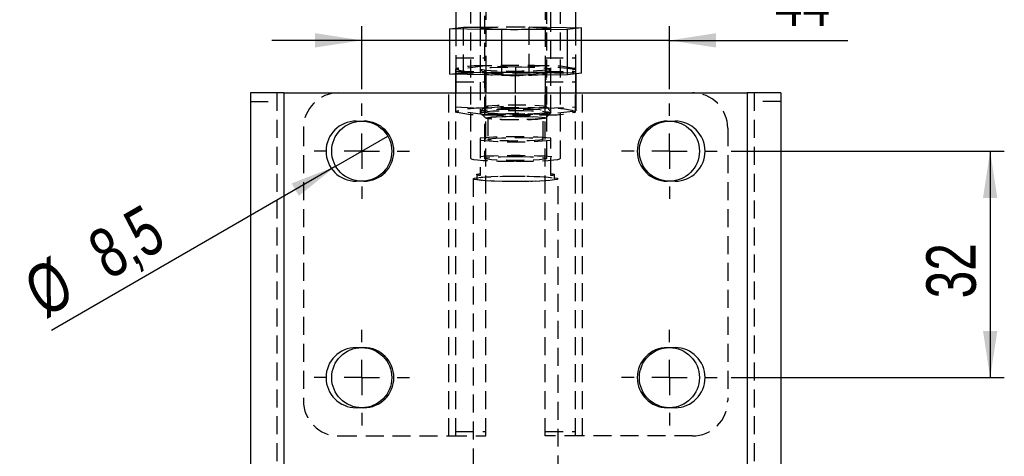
# Model space of a CAD drawing. Extents: x 121 to 968, y 26 to 742.
# Tile 10 of 12: x 829 to 968, y 570 to 632. Entities that reach past the tile are written whole.
import ezdxf

# ---------------------------------------------------------------- set-up
doc = ezdxf.new("R2010")
doc.units = 0
doc.header["$LTSCALE"] = 2
doc.linetypes.add('HIDDEN', pattern=[1.905, 1.27, -0.635])
doc.layers.get('0').update_dxf_attribs({"linetype": 'CONTINUOUS'})
doc.layers.add('FORMATO', color=179, linetype='CONTINUOUS')
doc.styles.add('SLDTEXTSTYLE0', font='TXT', dxfattribs={"width": 0.75})
doc.dimstyles.new('SLDDIMSTYLE2', dxfattribs={"dimtxt": 7, "dimasz": 6.604, "dimexe": 0, "dimexo": 0.0625, "dimgap": 1.75, "dimtad": 1, "dimdec": 0, "dimrnd": 1e-09, "dimzin": 12, "dimtxsty": 'SLDTEXTSTYLE0', "dimsah": 1, "dimcen": 0.09, "dimazin": 3, "dimtfac": 1, "dimtdec": 0, "dimtmove": 0, "dimatfit": 3, "dimtolj": 1, "dimtzin": 12})
doc.dimstyles.new('SLDDIMSTYLE3', dxfattribs={"dimtxt": 7, "dimasz": 6.604, "dimexe": 0, "dimexo": 0.0625, "dimgap": 1.75, "dimtad": 1, "dimdec": 3, "dimrnd": 1e-09, "dimzin": 12, "dimtxsty": 'SLDTEXTSTYLE0', "dimsah": 1, "dimcen": 0.09, "dimazin": 3, "dimtfac": 1, "dimtdec": 3, "dimtofl": 0, "dimtmove": 0, "dimatfit": 3, "dimtolj": 1, "dimtzin": 12})
doc.dimstyles.new('SLDDIMSTYLE4', dxfattribs={"dimtxt": 7, "dimasz": 6.604, "dimexe": 0, "dimexo": 0.0625, "dimgap": 1.75, "dimtad": 1, "dimdec": 3, "dimrnd": 1e-09, "dimzin": 12, "dimtxsty": 'SLDTEXTSTYLE0', "dimblk1": 'NONE', "dimsah": 1, "dimcen": 0, "dimazin": 3, "dimtfac": 1, "dimtdec": 3, "dimtmove": 0, "dimatfit": 3, "dimtolj": 1, "dimtzin": 12})

# ---------------------------------------------------------------- blocks, each defined once
blk = doc.blocks.new('_D_5')
at = {"layer": 'FORMATO'}
for p, q in [((876.93, 621.85), (876.93, 630.76)), ((920.43, 621.85), (920.43, 630.76)), ((876.93, 628.76), (864.23, 628.76)), ((920.43, 628.76), (876.93, 628.76)), ((920.43, 628.76), (945.67, 628.76))]:
    blk.add_line(p, q, dxfattribs=at)
for points in [[(876.93, 628.76), (870.33, 629.78), (870.33, 627.75)], [(920.43, 628.76), (927.03, 627.75), (927.03, 629.78)]]:
    blk.add_solid(points, dxfattribs=at)
at = {"layer": 'FORMATO', "insert": (935.33, 637.79), "char_height": 7, "attachment_point": 1, "style": 'SLDTEXTSTYLE0'}
blk.add_mtext('44', dxfattribs=at)
blk = doc.blocks.new('_D_6')
at = {"layer": 'FORMATO'}
for p, q in [((929.18, 613.1), (967.79, 613.1)), ((965.79, 613.1), (965.79, 581.1)), ((929.18, 581.1), (967.79, 581.1))]:
    blk.add_line(p, q, dxfattribs=at)
for points in [[(965.79, 613.1), (964.77, 606.49), (966.8, 606.49)], [(965.79, 581.1), (966.8, 587.7), (964.77, 587.7)]]:
    blk.add_solid(points, dxfattribs=at)
at = {"layer": 'FORMATO', "insert": (956.76, 592.3), "char_height": 7, "attachment_point": 1, "rotation": 90, "style": 'SLDTEXTSTYLE0'}
blk.add_mtext('32', dxfattribs=at)
blk = doc.blocks.new('_D_7')
at = {"layer": 'FORMATO'}
for q in [(880.61, 615.22), (833.05, 587.76)]:
    blk.add_line((873.25, 610.97), q, dxfattribs=at)
blk.add_solid([(873.25, 610.97), (867.02, 608.55), (868.04, 606.79)], dxfattribs=at)
at = {"layer": 'FORMATO', "char_height": 7, "attachment_point": 1, "rotation": 30, "style": 'SLDTEXTSTYLE0'}
for s, insert in [('8,5', (837.65, 600.9)), ('%%c', (828.57, 595.53))]:
    blk.add_mtext(s, dxfattribs=dict(at, insert=insert))
blk = doc.blocks.new('_NONE')
blk = doc.blocks.new('SW_CENTERMARKSYMBOL_13')
at = {"layer": 'FORMATO', "color": 0}
for p, q in [((0, 5), (0, 6.75)), ((0, 0), (0, 2.5)), ((-5, 0), (-6.75, 0)), ((0, 0), (-2.5, 0)), ((0, 0), (0, -2.5)), ((0, 0), (2.5, 0)), ((5, 0), (6.75, 0)), ((0, -5), (0, -6.75))]:
    blk.add_line(p, q, dxfattribs=at)
blk = doc.blocks.new('SW_CENTERMARKSYMBOL_14')
at = {"layer": 'FORMATO', "color": 0}
for p, q in [((0, 5), (0, 6.75)), ((0, 0), (0, 2.5)), ((-5, 0), (-6.75, 0)), ((0, 0), (-2.5, 0)), ((0, 0), (0, -2.5)), ((0, 0), (2.5, 0)), ((5, 0), (6.75, 0)), ((0, -5), (0, -6.75))]:
    blk.add_line(p, q, dxfattribs=at)
blk = doc.blocks.new('SW_CENTERMARKSYMBOL_15')
at = {"layer": 'FORMATO', "color": 0}
for p, q in [((0, 5), (0, 6.75)), ((0, 0), (0, 2.5)), ((-5, 0), (-6.75, 0)), ((0, 0), (-2.5, 0)), ((0, 0), (0, -2.5)), ((0, 0), (2.5, 0)), ((5, 0), (6.75, 0)), ((0, -5), (0, -6.75))]:
    blk.add_line(p, q, dxfattribs=at)
blk = doc.blocks.new('SW_CENTERMARKSYMBOL_16')
at = {"layer": 'FORMATO', "color": 0}
for p, q in [((0, 5), (0, 6.75)), ((0, 0), (0, 2.5)), ((-5, 0), (-6.75, 0)), ((0, 0), (-2.5, 0)), ((0, 0), (0, -2.5)), ((0, 0), (2.5, 0)), ((5, 0), (6.75, 0)), ((0, -5), (0, -6.75))]:
    blk.add_line(p, q, dxfattribs=at)

msp = doc.modelspace()

# ---------------------------------------------------------------- linework, layer by layer
at = {"color": 7, "linetype": 'HIDDEN'}
for p, q in [((892.330786, 667.964055), (892.330786, 612.073177)), ((905.030786, 612.073177), (905.030786, 667.964055)), ((894.480091, 641.833331), (894.480091, 624.347989)), ((902.881482, 641.833331), (902.881482, 624.347989)), ((894.280786, 636.026409), (894.280786, 612.073177)), ((903.080786, 612.073177), (903.080786, 636.026409)), ((893.680786, 630.641871), (900.62146, 630.698294)), ((900.62146, 630.698294), (903.680786, 630.63312)), ((900.62146, 624.30016), (900.62146, 630.698294)), ((890.230091, 630.492252), (890.230091, 624.347989)), ((891.318936, 624.224541), (891.318936, 630.622671)), ((893.680786, 630.46584), (893.680786, 618.542944)), ((903.680786, 618.542944), (903.680786, 630.46584)), ((907.131481, 630.559609), (907.131481, 624.347989)), ((894.430786, 625.154213), (890.180786, 624.649451)), ((890.230091, 626.294174), (894.480091, 626.294174)), ((898.680786, 624.955663), (894.430786, 625.154213)), ((902.930786, 625.154213), (898.680786, 624.955663)), ((902.881482, 626.294174), (907.131481, 626.294174)), ((907.180787, 624.649451), (902.930786, 625.154213)), ((889.378262, 623.992086), (891.318936, 624.224541)), ((890.415395, 624.818643), (890.180786, 624.757634)), ((890.180786, 624.694892), (890.180786, 624.037025)), ((890.180786, 624.649451), (890.180787, 624.037025)), ((890.180786, 624.037025), (894.430786, 624.235571)), ((890.180786, 624.037025), (890.180786, 623.974991)), ((890.230091, 624.347989), (894.480091, 624.347989)), ((890.230091, 624.347989), (890.230091, 623.97394)), ((891.318936, 624.224541), (900.62146, 624.30016)), ((893.690567, 624.675387), (894.365744, 624.002845)), ((894.357286, 624.019709), (894.357286, 619.381764)), ((894.430786, 624.235571), (897.733399, 623.843328)), ((894.480091, 624.347989), (894.480091, 623.883401)), ((898.680786, 624.955663), (898.680786, 623.730809)), ((899.76739, 623.859865), (902.930786, 624.235571)), ((900.62146, 624.30016), (907.98331, 624.143329)), ((902.881482, 624.347989), (907.131481, 624.347989)), ((902.881482, 624.347989), (902.881482, 623.885178)), ((902.930786, 624.235571), (907.180787, 624.037025)), ((902.995829, 624.002845), (903.671005, 624.675387)), ((903.004286, 619.381764), (903.004286, 624.019709)), ((907.180787, 624.757634), (906.946177, 624.818643)), ((907.131481, 624.347989), (907.131481, 624.041297)), ((907.180787, 624.037025), (907.180787, 624.694892)), ((890.230091, 622.913931), (894.480091, 622.913931)), ((902.881482, 622.913931), (907.131481, 622.913931)), ((864.930785, 621.347991), (864.930785, 530.847986)), ((865.930787, 621.347991), (865.930787, 530.847986)), ((889.230091, 572.847989), (889.230091, 621.347991)), ((890.180786, 621.347991), (890.180786, 618.752026)), ((890.230091, 572.847989), (890.230091, 621.347991)), ((894.480091, 572.847989), (894.480091, 621.347991)), ((898.680786, 618.445811), (898.680786, 621.347991)), ((902.881482, 572.847989), (902.881482, 621.347991)), ((907.131481, 572.847989), (907.131481, 621.347991)), ((907.180787, 621.347991), (907.180787, 618.752026)), ((908.131482, 572.847989), (908.131482, 621.347991)), ((931.430785, 621.347991), (931.430785, 530.847986)), ((932.430787, 621.347991), (932.430787, 530.847986)), ((861.180785, 620.131695), (864.930785, 620.131695)), ((894.430786, 619.165902), (898.680786, 619.670664)), ((936.180788, 620.131695), (932.430787, 620.131695)), ((894.430786, 618.247264), (890.180786, 618.752026)), ((890.180786, 618.643844), (890.415395, 618.582834)), ((890.180787, 619.364453), (894.430786, 619.165902)), ((894.365744, 619.398632), (893.690567, 618.726091)), ((893.690567, 618.523438), (894.456067, 617.760927)), ((898.680786, 618.445811), (894.430786, 618.247264)), ((902.930786, 618.247264), (898.680786, 618.445811)), ((902.905506, 617.760927), (903.671005, 618.523438)), ((902.930786, 619.165902), (907.180786, 619.364453)), ((907.180787, 618.752026), (902.930786, 618.247264)), ((903.671005, 618.726091), (902.995829, 619.398632)), ((906.946177, 618.582834), (907.180787, 618.643844)), ((894.780786, 617.777442), (894.780786, 614.783284)), ((902.580786, 614.783284), (902.580786, 617.777442)), ((868.680787, 616.347988), (868.680787, 577.847992)), ((928.680785, 616.347988), (928.680785, 577.847992)), ((893.680786, 614.926257), (893.680786, 614.640315)), ((893.680786, 614.640315), (893.680786, 609.650058)), ((903.680786, 614.640315), (903.680786, 614.926257)), ((903.680786, 609.650058), (903.680786, 614.640315)), ((893.180786, 609.793031), (893.180786, 609.194198)), ((904.180786, 609.194198), (904.180786, 609.793031)), ((892.680786, 609.194198), (892.680786, 533.242484)), ((904.680786, 533.242484), (904.680786, 609.194198)), ((873.680786, 572.847989), (889.230091, 572.847989)), ((889.230091, 572.847989), (894.480091, 572.847989)), ((890.230091, 573.495892), (894.480091, 573.495892)), ((902.881482, 573.495892), (907.131481, 573.495892)), ((908.131482, 572.847989), (902.881482, 572.847989)), ((923.680787, 572.847989), (908.131482, 572.847989))]:
    msp.add_line(p, q, dxfattribs=at)
at = {"color": 7, "linetype": 'CONTINUOUS'}
for p, q in [((893.680786, 650.908944), (893.680786, 630.46584)), ((903.680786, 630.46584), (903.680786, 650.908944)), ((890.230091, 641.833331), (890.230091, 630.492252)), ((907.131481, 641.833331), (907.131481, 630.559609)), ((889.378262, 630.39022), (891.318936, 630.622671)), ((896.740113, 630.233386), (889.378262, 630.39022)), ((889.378262, 623.992086), (889.378262, 630.39022)), ((891.318936, 630.622671), (893.680786, 630.641871)), ((906.042636, 630.309009), (896.740113, 630.233386)), ((896.740113, 623.835255), (896.740113, 630.233386)), ((903.680786, 630.63312), (907.98331, 630.54146)), ((907.98331, 630.54146), (906.042636, 630.309009)), ((906.042636, 623.910875), (906.042636, 630.309009)), ((907.98331, 624.143329), (907.98331, 630.54146)), ((896.740113, 623.835255), (889.378262, 623.992086)), ((890.180786, 623.974991), (890.180786, 621.347991)), ((890.230091, 623.97394), (890.230091, 621.347991)), ((894.480091, 623.883401), (894.480091, 621.347991)), ((906.042636, 623.910875), (896.740113, 623.835255)), ((897.733399, 623.843328), (898.680786, 623.730809)), ((898.680786, 623.730809), (899.76739, 623.859865)), ((898.680786, 621.347991), (898.680786, 623.730809)), ((902.881482, 623.885178), (902.881482, 621.347991)), ((907.98331, 624.143329), (906.042636, 623.910875)), ((907.131481, 624.041297), (907.131481, 621.347991)), ((907.180787, 624.037025), (907.180787, 621.347991)), ((861.180785, 621.347991), (861.180785, 530.847986)), ((865.930787, 621.347991), (861.180785, 621.347991)), ((865.930787, 621.347991), (865.930787, 530.847986)), ((865.930787, 621.347991), (931.430785, 621.347991)), ((931.430785, 621.347991), (931.430785, 530.847986)), ((936.180788, 621.347991), (931.430785, 621.347991)), ((936.180788, 621.347991), (936.180788, 530.847986)), ((876.130786, 617.34799), (877.230786, 617.34799)), ((920.130786, 617.34799), (921.230786, 617.34799)), ((877.230786, 608.847992), (876.130786, 608.847992)), ((921.230786, 608.847992), (920.130786, 608.847992)), ((876.130786, 585.347992), (877.230786, 585.347992)), ((920.130786, 585.347992), (921.230786, 585.347992)), ((877.230786, 576.84799), (876.130786, 576.84799)), ((921.230786, 576.84799), (920.130786, 576.84799))]:
    msp.add_line(p, q, dxfattribs=at)
at = {"color": 7, "linetype": 'HIDDEN', "flags": 128}
for points in [[(903.680786, 624.694892), (903.546011, 624.622942), (903.148949, 624.554873), (902.511008, 624.494352), (901.666579, 624.444642), (900.661185, 624.408421), (899.549027, 624.387645), (898.390062, 624.383432), (897.24677, 624.396012), (896.180786, 624.424704), (895.249578, 624.467962), (894.503347, 624.523454), (893.982323, 624.588185), (893.714594, 624.658671), (893.714594, 624.731109), (893.982323, 624.801599), (894.503347, 624.86633), (895.249578, 624.921822), (896.180786, 624.96508), (897.24677, 624.993772), (898.390062, 625.006349), (899.549027, 625.002139), (900.661185, 624.981363), (901.666579, 624.945142), (902.511008, 624.895432), (903.148949, 624.834911), (903.546011, 624.766842), (903.680786, 624.694892)], [(903.004286, 624.019709), (902.868455, 623.952621), (902.469498, 623.889745), (901.832482, 623.835036), (900.997433, 623.79193), (900.016821, 623.763137), (898.952261, 623.750468), (897.870643, 623.754715), (896.839929, 623.77561), (895.924883, 623.811846), (895.183001, 623.861139), (894.660898, 623.920401), (894.391378, 623.985899), (894.391378, 624.05352), (894.660898, 624.119022), (895.183001, 624.17828), (895.924883, 624.227577), (896.839929, 624.263809), (897.870643, 624.284708), (898.952261, 624.288951), (900.016821, 624.276281), (900.997433, 624.247489), (901.832482, 624.204383), (902.469498, 624.149674), (902.868455, 624.086802), (903.004286, 624.019709)], [(898.680786, 619.11199), (897.605575, 619.120465), (896.597924, 619.145361), (895.721147, 619.18511), (895.030334, 619.237212), (894.568893, 619.298399), (894.365818, 619.364825), (894.433867, 619.432316), (894.768767, 619.49663), (895.349472, 619.553727), (896.139497, 619.600018), (897.0892, 619.632595), (898.138908, 619.649411), (899.222664, 619.649411), (900.272373, 619.632595), (901.222076, 619.600018), (902.0121, 619.553727), (902.592806, 619.49663), (902.927705, 619.432316), (902.995754, 619.364825), (902.792679, 619.298399), (902.331238, 619.237212), (901.640425, 619.18511), (900.763648, 619.145361), (899.755997, 619.120465), (898.680786, 619.11199)], [(893.680786, 618.706585), (893.815562, 618.634635), (894.212623, 618.566562), (894.850564, 618.506041), (895.694993, 618.456331), (896.700387, 618.420114), (897.812545, 618.399338), (898.97151, 618.395125), (900.114802, 618.407705), (901.180786, 618.436397), (902.111994, 618.479651), (902.858225, 618.535143), (903.379249, 618.599878), (903.646978, 618.670364), (903.646978, 618.742802), (903.379249, 618.813288), (902.858225, 618.878023), (902.111994, 618.933515), (901.180786, 618.976773), (900.114802, 619.005465), (898.97151, 619.018042), (897.812545, 619.013832), (896.700387, 618.993056), (895.694993, 618.956835), (894.850564, 618.907125), (894.212623, 618.846604), (893.815562, 618.778531), (893.680786, 618.706585)], [(898.680786, 618.854933), (899.833865, 618.846522), (900.924782, 618.821749), (901.894724, 618.78194), (902.691402, 618.72925), (903.271866, 618.666516), (903.604825, 618.597121), (903.672327, 618.524806), (903.470734, 618.453466), (903.010913, 618.386951), (902.317654, 618.328848), (901.428331, 618.282286), (900.390887, 618.249775), (899.261251, 618.233067), (898.100322, 618.233067), (896.970685, 618.249775), (895.933241, 618.282286), (895.043918, 618.328848), (894.350659, 618.386951), (893.890839, 618.453466), (893.689245, 618.524806), (893.756747, 618.597121), (894.089706, 618.666516), (894.67017, 618.72925), (895.466848, 618.78194), (896.43679, 618.821749), (897.527707, 618.846522), (898.680786, 618.854933)], [(902.913786, 617.777442), (902.780799, 617.711754), (902.390192, 617.650197), (901.76651, 617.596631), (900.948941, 617.554431), (899.988855, 617.526238), (898.946578, 617.513833), (897.887601, 617.51799), (896.878462, 617.538449), (895.98257, 617.573925), (895.256217, 617.62219), (894.745042, 617.680208), (894.481164, 617.744335), (894.481164, 617.810545), (894.745042, 617.874672), (895.256217, 617.932689), (895.98257, 617.980954), (896.878462, 618.01643), (897.887601, 618.036889), (898.946578, 618.041047), (899.988855, 618.028642), (900.948941, 618.000449), (901.76651, 617.958249), (902.390192, 617.904686), (902.780799, 617.843126), (902.913786, 617.777442)], [(894.780786, 617.777442), (894.913675, 617.840425), (895.303287, 617.899113), (895.92307, 617.949513), (896.730786, 617.988185), (897.671392, 618.012496), (898.680786, 618.020789), (899.69018, 618.012496), (900.630786, 617.988185), (901.438503, 617.949513), (902.058285, 617.899113), (902.447897, 617.840425), (902.580786, 617.777442), (902.447897, 617.714458), (902.058285, 617.655766), (901.438503, 617.605367), (900.630786, 617.566695), (899.69018, 617.542383), (898.680786, 617.534091), (897.671392, 617.542383), (896.730786, 617.566695), (895.92307, 617.605367), (895.303287, 617.655766), (894.913675, 617.714458), (894.780786, 617.777442)], [(894.780786, 614.783284), (894.913675, 614.846268), (895.303287, 614.90496), (895.92307, 614.955359), (896.730786, 614.994031), (897.671392, 615.018343), (898.680786, 615.026635), (899.69018, 615.018343), (900.630786, 614.994031), (901.438503, 614.955359), (902.058285, 614.90496), (902.447897, 614.846268), (902.580786, 614.783284), (902.447897, 614.720301), (902.058285, 614.661613), (901.438503, 614.611213), (900.630786, 614.572537), (899.69018, 614.54823), (898.680786, 614.539937), (897.671392, 614.54823), (896.730786, 614.572537), (895.92307, 614.611213), (895.303287, 614.661613), (894.913675, 614.720301), (894.780786, 614.783284)], [(898.680786, 611.676955), (899.959032, 611.685065), (901.184946, 611.709063), (902.308339, 611.74797), (903.28322, 611.800191), (904.069677, 611.863588), (904.635512, 611.935568), (904.95756, 612.013177), (905.022636, 612.093245), (904.828076, 612.172493), (904.381845, 612.247673), (903.702212, 612.315708), (902.817002, 612.373815), (901.762454, 612.419614), (900.581742, 612.45123), (899.323205, 612.467368), (898.038367, 612.467368), (896.77983, 612.45123), (895.599119, 612.419614), (894.544571, 612.373815), (893.65936, 612.315708), (892.979727, 612.247673), (892.533496, 612.172493), (892.338936, 612.093245), (892.404012, 612.013177), (892.72606, 611.935568), (893.291895, 611.863588), (894.078352, 611.800191), (895.053233, 611.74797), (896.176626, 611.709063), (897.402541, 611.685065), (898.680786, 611.676955)], [(898.680786, 612.347727), (899.775022, 612.339099), (900.800502, 612.313767), (901.692793, 612.273314), (902.395829, 612.220288), (902.865435, 612.158016), (903.072104, 612.090417), (903.00285, 612.02173), (902.662025, 611.956281), (902.071044, 611.898174), (901.267041, 611.851064), (900.300534, 611.817908), (899.232252, 611.800794), (898.12932, 611.800794), (897.061038, 611.817908), (896.094531, 611.851064), (895.290528, 611.898174), (894.699547, 611.956281), (894.358722, 612.02173), (894.289468, 612.090417), (894.496137, 612.158016), (894.965743, 612.220288), (895.668779, 612.273314), (896.56107, 612.313767), (897.586551, 612.339099), (898.680786, 612.347727)], [(893.680786, 609.650058), (893.46394, 609.684334), (893.30724, 609.719862), (893.212491, 609.756232), (893.180786, 609.793031), (893.212491, 609.829825), (893.30724, 609.866195), (893.46394, 609.901723), (893.680786, 609.936)], [(903.680786, 609.936), (903.897632, 609.901723), (904.054333, 609.866195), (904.149082, 609.829825), (904.180786, 609.793031), (904.149082, 609.756232), (904.054333, 609.719862), (903.897632, 609.684334), (903.680786, 609.650058)], [(892.680786, 609.194198), (892.8119, 609.272038), (893.199513, 609.346473), (893.826684, 609.414254), (894.666003, 609.472421), (895.680786, 609.518425), (896.826684, 609.550257), (898.053615, 609.566529), (899.307957, 609.566529), (900.534888, 609.550257), (901.680786, 609.518425), (902.69557, 609.472421), (903.534888, 609.414254), (904.162059, 609.346473), (904.549672, 609.272038), (904.680786, 609.194198), (904.549672, 609.116358), (904.162059, 609.041923), (903.534888, 608.974141), (902.69557, 608.915978), (901.680786, 608.869971), (900.534888, 608.838138), (899.307957, 608.821866), (898.053615, 608.821866), (896.826684, 608.838138), (895.680786, 608.869971), (894.666003, 608.915978), (893.826684, 608.974141), (893.199513, 609.041923), (892.8119, 609.116358), (892.680786, 609.194198)], [(893.180786, 609.194198), (893.318682, 609.117833), (893.725457, 609.045294), (894.380713, 608.980224), (895.251592, 608.925884), (896.294425, 608.884999), (897.456921, 608.859618), (898.680786, 608.851013), (899.904651, 608.859618), (901.067147, 608.884999), (902.10998, 608.925884), (902.980859, 608.980224), (903.636115, 609.045294), (904.04289, 609.117833), (904.180786, 609.194198), (904.04289, 609.270562), (903.636115, 609.343101), (902.980859, 609.408171), (902.10998, 609.462512), (901.067147, 609.503397), (899.904651, 609.528777), (898.680786, 609.537383), (897.456921, 609.528777), (896.294425, 609.503397), (895.251592, 609.462512), (894.380713, 609.408171), (893.725457, 609.343101), (893.318682, 609.270562), (893.180786, 609.194198)]]:
    msp.add_lwpolyline(points, dxfattribs=at)
at = {"color": 7, "linetype": 'CONTINUOUS'}
for centre in [(876.930786, 613.09799), (920.430786, 613.09799), (876.930786, 581.09799), (920.430786, 581.09799)]:
    msp.add_circle(centre, 4.25, dxfattribs=at)
at = {"color": 7, "linetype": 'HIDDEN'}
for centre, radius, start, end in [((898.680786, 555.143818), 75.487794, 86.20218364, 93.79781636), ((893.71421, 611.892699), 13.28086, 86.90707242, 105.4295828), ((898.680786, 499.631708), 125.594433, 88.06079325, 91.93920675), ((903.647363, 611.892699), 13.28086, 74.5704172, 93.09292758), ((893.71421, 637.497086), 13.28086, 254.5704172, 273.09292758), ((898.680786, 749.758076), 125.594433, 268.06079325, 271.93920675), ((903.647363, 637.497086), 13.28086, 266.90707242, 285.4295828), ((873.680786, 616.34799), 5, 90, 180), ((923.680786, 616.34799), 5, 0, 90), ((893.714186, 605.904506), 13.280743, 86.90694146, 105.42961448), ((893.714183, 631.508532), 13.280616, 254.57024557, 273.09309921), ((898.680786, 493.645619), 125.592213, 88.06075896, 91.93924104), ((898.680786, 743.769769), 125.594433, 268.06079325, 271.93920675), ((903.647387, 605.904506), 13.280743, 74.57038552, 93.09305854), ((903.647389, 631.508532), 13.280616, 266.90690079, 285.42975443), ((898.680786, 559.18841), 55.961661, 84.87396526, 95.12603474), ((898.680786, 670.377774), 55.961275, 264.87392979, 275.12607021), ((873.680786, 577.84799), 5, 180, 270), ((923.680786, 577.84799), 5, 270, 0)]:
    msp.add_arc(centre, radius, start, end, dxfattribs=at)
at = {"color": 7, "linetype": 'CONTINUOUS'}
for centre, radius, start, end in [((895.058239, 640.340468), 9.970239, 262.0588166, 271.81466998), ((898.540964, 720.851104), 90.531286, 267.99524753, 273.25465957), ((876.130786, 613.09799), 4.25, 90, 270), ((877.230786, 613.09799), 4.25, 270, 90), ((920.130786, 613.09799), 4.25, 90, 270), ((921.230786, 613.09799), 4.25, 270, 90), ((876.130786, 581.09799), 4.25, 90, 270), ((877.230786, 581.09799), 4.25, 270, 90), ((920.130786, 581.09799), 4.25, 90, 270), ((921.230786, 581.09799), 4.25, 270, 90)]:
    msp.add_arc(centre, radius, start, end, dxfattribs=at)

# ---------------------------------------------------------------- block references
at = {"layer": 'FORMATO'}
for name, p in [('SW_CENTERMARKSYMBOL_15', (876.930786, 613.09799)), ('SW_CENTERMARKSYMBOL_14', (920.430786, 613.09799)), ('SW_CENTERMARKSYMBOL_16', (876.930786, 581.09799)), ('SW_CENTERMARKSYMBOL_13', (920.430786, 581.09799))]:
    msp.add_blockref(name, p, dxfattribs=at)

# ---------------------------------------------------------------- dimensions: what is measured, and where the dimension line sits
dim = msp.add_linear_dim(base=(876.9307861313, 628.7643701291), p1=(920.4307861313, 619.8479897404), p2=(876.9307861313, 619.8479897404), dimstyle='SLDDIMSTYLE2', dxfattribs=at)
dim.commit()
dim.dimension.update_dxf_attribs({"geometry": '_D_5', "text_midpoint": (940.5025199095, 628.7643701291), "dimtype": 160})
dim = msp.add_diameter_dim_2p(p1=(880.611394, 615.22299), p2=(873.250178, 610.97299), dimstyle='SLDDIMSTYLE4', dxfattribs=at)
dim.commit()
dim.dimension.update_dxf_attribs({"geometry": '_D_7', "text_midpoint": (842.877863, 593.437534), "dimtype": 163})
dim = msp.add_linear_dim(base=(965.786516, 581.09799), p1=(927.180786, 613.09799), p2=(927.180786, 581.09799), angle=90, dimstyle='SLDDIMSTYLE3', dxfattribs=at)
dim.commit()
dim.dimension.update_dxf_attribs({"geometry": '_D_6', "text_midpoint": (965.786516, 597.472296), "dimtype": 160})

doc.saveas('drawing.dxf')
